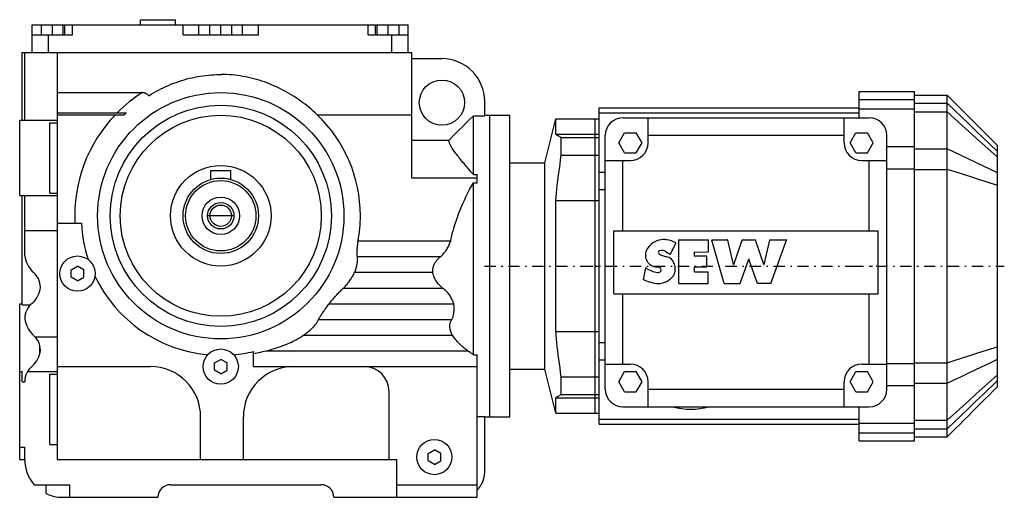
# Model space of a CAD drawing. Header units: millimetres. Extents: x -80 to 312, y -112 to 78.
import ezdxf

# ---------------------------------------------------------------- set-up
doc = ezdxf.new("R2010")
doc.units = ezdxf.units.MM
doc.header["$LTSCALE"] = 11.2
doc.linetypes.add('CENTER', pattern=[0.85, 0.4, -0.2, 0.05, -0.2])

msp = doc.modelspace()

# ---------------------------------------------------------------- linework, layer by layer
for p, q in [((-75, 76), (-71.349991, 76)), ((-75, 65), (-75, 76)), ((-71.349998, 76), (-67, 76)), ((-71.349998, 72), (-71.349998, 76)), ((-67, 76), (-62.650002, 76)), ((-67, 72), (-67, 76)), ((-62.650002, 72), (-62.650002, 76)), ((-62.64999, 76), (-62, 76)), ((-62, 76), (-59.000004, 76)), ((-62, 72), (-62, 76)), ((-59, 76), (58.599998, 76)), ((-59, 72), (-59, 76)), ((-32, 78), (-18, 78)), ((-32, 76.000015), (-32, 78)), ((-18, 76.000015), (-18, 78)), ((-15.011107, 72), (-15.011107, 76)), ((-8.660254, 72), (-8.660254, 76)), ((-4.35, 72), (-4.35, 76)), ((0, 72), (0, 76)), ((4.35, 72), (4.35, 76)), ((8.660254, 72), (8.660254, 76)), ((15.011107, 72), (15.011107, 76)), ((58.599998, 72), (58.599998, 76)), ((58.600006, 76), (61.599998, 76)), ((61.599998, 76), (62.250008, 76)), ((61.599998, 72), (61.599998, 76)), ((62.25, 76), (66.599998, 76)), ((62.25, 72), (62.25, 76)), ((66.599998, 76), (70.949997, 76)), ((66.599998, 72), (66.599998, 76)), ((70.949997, 72), (70.949997, 76)), ((70.950012, 76), (74.599998, 76)), ((74.599998, 65), (74.599998, 76)), ((-75, 72), (-68.5, 72)), ((-68.5, 72), (-59, 72)), ((-68.5, 65), (-68.5, 72)), ((-15.011107, 72), (15.011107, 72)), ((58.599998, 72), (68.099998, 72)), ((68.099998, 72), (74.599998, 72)), ((68.099998, 65), (68.099998, 72)), ((-79, 65), (76, 65)), ((-79, 38), (-79, 65)), ((-78, 38), (-78, 65)), ((-65, -97), (-65, 65)), ((76, 15.095677), (76, 65)), ((76, 62.5), (88, 62.5)), ((-12.450448, 54.685089), (-11.378608, 54.938076)), ((-11.378608, 54.938076), (-10.304742, 55.168015)), ((-10.304742, 55.168015), (-9.229821, 55.374786)), ((-9.229821, 55.374786), (-8.154806, 55.5583)), ((-8.154806, 55.5583), (-7.080666, 55.718616)), ((-7.080666, 55.718616), (-6.008423, 55.855869)), ((-6.008423, 55.855869), (-4.939101, 55.970192)), ((-4.939101, 55.970192), (-3.873722, 56.061729)), ((-3.873722, 56.061729), (-2.813324, 56.130756)), ((-2.813324, 56.130756), (-1.758956, 56.177673)), ((-1.758956, 56.177673), (-0.711667, 56.202873)), ((-0.711667, 56.202873), (0.328376, 56.206764)), ((1.372796, 56.189445), (0.328376, 56.206764)), ((2.424682, 56.150566), (1.372796, 56.189445)), ((3.482983, 56.089722), (2.424682, 56.150566)), ((4.546651, 56.006508), (3.482983, 56.089722)), ((5.614642, 55.900585), (4.546651, 56.006508)), ((6.68593, 55.771782), (5.614642, 55.900585)), ((7.75949, 55.619968), (6.68593, 55.771782)), ((8.834302, 55.445004), (7.75949, 55.619968)), ((9.909367, 55.24678), (8.834302, 55.445004)), ((10.983734, 55.025352), (9.909367, 55.24678)), ((12.056432, 54.78083), (10.983734, 55.025352)), ((-23.85034, 50.45797), (-22.858387, 50.944008)), ((-22.858387, 50.944008), (-21.855219, 51.411301)), ((-21.855219, 51.411301), (-20.841591, 51.859196)), ((-20.841591, 51.859196), (-19.818314, 52.287144)), ((-19.818314, 52.287144), (-18.786196, 52.694607)), ((-18.786196, 52.694607), (-17.746044, 53.081047)), ((-17.746044, 53.081047), (-16.698456, 53.44606)), ((-16.698456, 53.44606), (-15.644201, 53.789318)), ((-15.644201, 53.789318), (-14.584179, 54.11047)), ((-14.584179, 54.11047), (-13.519291, 54.409164)), ((-13.519291, 54.409164), (-12.450448, 54.685089)), ((13.126491, 54.513332), (12.056432, 54.78083)), ((14.192941, 54.222984), (13.126491, 54.513332)), ((15.254858, 53.910053), (14.192941, 54.222984)), ((16.31134, 53.574886), (15.254858, 53.910053)), ((17.361486, 53.217838), (16.31134, 53.574886)), ((18.404432, 52.839245), (17.361486, 53.217838)), ((19.439598, 52.439457), (18.404432, 52.839245)), ((20.466223, 52.018978), (19.439598, 52.439457)), ((21.483494, 51.578358), (20.466223, 52.018978)), ((22.490602, 51.118134), (21.483494, 51.578358)), ((23.486765, 50.638908), (22.490602, 51.118134)), ((-65, 49), (-31.5, 49)), ((-31.335995, 48.996605), (-31.5, 49)), ((-31.17021, 48.986313), (-31.335995, 48.996605)), ((-31.003248, 48.968975), (-31.17021, 48.986313)), ((-30.835716, 48.944439), (-31.003248, 48.968975)), ((-30.668219, 48.912556), (-30.835716, 48.944439)), ((-30.501339, 48.87328), (-30.668219, 48.912556)), ((-30.335632, 48.82671), (-30.501339, 48.87328)), ((-30.17165, 48.772949), (-30.335632, 48.82671)), ((-30.009951, 48.712105), (-30.17165, 48.772949)), ((-29.851046, 48.644283), (-30.009951, 48.712105)), ((-29.695353, 48.569702), (-29.851046, 48.644283)), ((-29.543327, 48.488689), (-29.695353, 48.569702)), ((-29.395433, 48.401558), (-29.543327, 48.488689)), ((-29.252132, 48.30864), (-29.395433, 48.401558)), ((-29.113853, 48.210297), (-29.252132, 48.30864)), ((-28.98093, 48.107044), (-29.113853, 48.210297)), ((-28.853676, 47.99942), (-28.98093, 48.107044)), ((-28.732407, 47.887966), (-28.853676, 47.99942)), ((-28.617022, 47.772789), (-28.732407, 47.887966)), ((-28.616995, 47.772762), (-27.691671, 48.341171)), ((-27.691671, 48.341171), (-26.751707, 48.894756)), ((-26.751707, 48.894756), (-25.797716, 49.432606)), ((-25.797716, 49.432606), (-24.830357, 49.953922)), ((-24.830357, 49.953922), (-23.85034, 50.45797)), ((24.471256, 50.141399), (23.486765, 50.638908)), ((25.443357, 49.62635), (24.471256, 50.141399)), ((26.402348, 49.094498), (25.443357, 49.62635)), ((27.347544, 48.5466), (26.402348, 49.094498)), ((28.278324, 47.983536), (27.347544, 48.5466)), ((29.194073, 47.406231), (28.278324, 47.983536)), ((30.094168, 46.815598), (29.194073, 47.406231)), ((254, 49.5), (276, 49.5)), ((254, 38.999996), (254, 49.5)), ((276, -89.5), (276, 49.5)), ((276, 48), (289, 48)), ((290.668427, 46.331562), (289, 48)), ((289, 47.991104), (289, 48)), ((289, 47.96442), (289, 47.991104)), ((289, 47.919956), (289, 47.96442)), ((289, 47.857719), (289, 47.919956)), ((289, 47.777725), (289, 47.857719)), ((289, 47.679993), (289, 47.777725)), ((289, 47.564541), (289, 47.679993)), ((289, 47.4314), (289, 47.564541)), ((289, 47.280598), (289, 47.4314)), ((289, 47.112171), (289, 47.280598)), ((289, 46.926155), (289, 47.112171)), ((30.978001, 46.21257), (30.094168, 46.815598)), ((31.845028, 45.598194), (30.978001, 46.21257)), ((32.69474, 44.973549), (31.845028, 45.598194)), ((33.526623, 44.339725), (32.69474, 44.973549)), ((34.342663, 43.695816), (33.526623, 44.339725)), ((35.153419, 43.033638), (34.342663, 43.695816)), ((105, 39.791306), (105, 45.5)), ((254, 46.290276), (276, 46.290276)), ((276, 44.810764), (289, 44.810764)), ((288.99942, 44.708916), (288.999512, 44.769131)), ((288.999481, 44.628208), (288.99942, 44.708916)), ((288.999573, 44.524891), (288.999481, 44.628208)), ((288.999512, 44.769131), (288.999878, 44.810982)), ((288.999512, 44.252495), (288.999542, 44.397278)), ((288.999603, 44.093834), (288.999512, 44.252495)), ((288.999542, 44.397278), (288.999573, 44.524891)), ((288.999786, 43.921448), (288.999603, 44.093834)), ((288.999634, 42.858547), (288.999786, 43.097359)), ((288.999939, 43.735447), (288.999786, 43.921448)), ((288.999786, 43.097359), (288.999939, 43.323208)), ((289, 43.535957), (288.999939, 43.735447)), ((288.999939, 43.323208), (289, 43.535957)), ((289, 46.722595), (289, 46.926155)), ((289, 46.501534), (289, 46.722595)), ((289, 46.263027), (289, 46.501534)), ((289, 46.007122), (289, 46.263027)), ((289, 45.733879), (289, 46.007122)), ((289, 45.443363), (289, 45.733879)), ((289, 45.135632), (289, 45.443363)), ((289, 44.810764), (289, 45.135632)), ((297.571442, 36.566971), (289, 44.810764)), ((292.336548, 44.663448), (290.668427, 46.331562)), ((294.004333, 42.995655), (292.336548, 44.663448)), ((-65, 41.010349), (-37.471542, 41.010349)), ((-65, 40.200001), (-38.339603, 40.200001)), ((-38.339584, 40.199978), (-38.216164, 40.317036)), ((-38.216164, 40.317036), (-38.092545, 40.433666)), ((-38.092545, 40.433666), (-37.968727, 40.54987)), ((-37.968727, 40.54987), (-37.844715, 40.665642)), ((-37.844715, 40.665642), (-37.720512, 40.780979)), ((-37.720512, 40.780979), (-37.596119, 40.895885)), ((-37.596119, 40.895885), (-37.471542, 41.010349)), ((35.95937, 42.352547), (35.153419, 43.033638)), ((36.759632, 41.652954), (35.95937, 42.352547)), ((37.553322, 40.935276), (36.759632, 41.652954)), ((38.339584, 40.199978), (37.553322, 40.935276)), ((38.339603, 40.200001), (76, 40.200001)), ((99.012833, 38.298813), (100.5, 39.791306)), ((100.5, 39.791306), (105, 39.791306)), ((100.5, 16.370625), (100.5, 39.791306)), ((105, 40), (115, 40)), ((107, -80), (107, 40)), ((115, -80), (115, 40)), ((150.5, 42.900002), (254, 42.900002)), ((150.5, -82.900002), (150.5, 42.900002)), ((150.5, 40.94598), (254, 40.94598)), ((254, 42.482571), (276, 42.482571)), ((276, 41.288635), (289, 41.288635)), ((288.999359, 41.516697), (288.999725, 41.780434)), ((288.999756, 41.288651), (288.999359, 41.516697)), ((288.999512, 42.606911), (288.999634, 42.858547)), ((288.999542, 42.342632), (288.999512, 42.606911)), ((288.999664, 42.06599), (288.999542, 42.342632)), ((288.999725, 41.780434), (288.999664, 42.06599)), ((297.571442, 33.571587), (289, 41.288635)), ((289, 40.620892), (289, 41.288635)), ((289, 39.940346), (289, 40.620892)), ((289, 39.247173), (289, 39.940346)), ((289, 38.541553), (289, 39.247173)), ((295.671814, 41.328186), (294.004333, 42.995655)), ((297.338959, 39.661037), (295.671814, 41.328186)), ((299.005798, 37.994209), (297.338959, 39.661037)), ((-80, 38), (-65, 38)), ((-80, 8), (-80, 38)), ((-68, 37), (-65, 37)), ((-68, 9), (-68, 37)), ((94.775192, 34.044392), (96.15184, 35.426773)), ((96.15184, 35.426773), (97.563927, 36.844456)), ((97.563927, 36.844456), (99.012833, 38.298813)), ((128.892807, 21), (133.256042, 38.5)), ((133.256042, 38.5), (150.5, 38.5)), ((133.256042, 32.395981), (133.256042, 38.5)), ((149, -78.5), (149, 38.5)), ((160, 39), (258, 39)), ((170, 29), (170, 39)), ((248, 29), (248, 39)), ((289, 37.823689), (289, 38.541553)), ((289, 37.093769), (289, 37.823689)), ((289, 36.352009), (289, 37.093769)), ((289, 35.598621), (289, 36.352009)), ((289, 34.833824), (289, 35.598621)), ((300.428558, 33.819042), (297.571442, 36.566971)), ((300.672302, 36.327705), (299.005798, 37.994209)), ((302.33847, 34.661522), (300.672302, 36.327705)), ((90.845123, 30.096222), (92.123047, 31.380335)), ((92.123047, 31.380335), (93.432671, 32.695995)), ((93.432671, 32.695995), (94.775192, 34.044392)), ((133.402267, 32.291626), (133.256042, 32.395981)), ((133.256042, 32.395981), (150.5, 32.395981)), ((133.558884, 32.185623), (133.402267, 32.291626)), ((133.726242, 32.077847), (133.558884, 32.185623)), ((133.904663, 31.968166), (133.726242, 32.077847)), ((134.094543, 31.856436), (133.904663, 31.968166)), ((134.29628, 31.74251), (134.094543, 31.856436)), ((134.510345, 31.626232), (134.29628, 31.74251)), ((134.737198, 31.507435), (134.510345, 31.626232)), ((134.977386, 31.385944), (134.737198, 31.507435)), ((135.231445, 31.26157), (134.977386, 31.385944)), ((153, -69), (153, 32)), ((158.381195, 29), (160.690598, 33)), ((160.690598, 33), (165.309402, 33)), ((167.618805, 29), (165.309402, 33)), ((170, 32), (248, 32)), ((250.381195, 29), (252.690598, 33)), ((252.690598, 33), (257.309387, 33)), ((259.618805, 29), (257.309387, 33)), ((265, -69), (265, 32)), ((289, 34.057854), (289, 34.833824)), ((289, 33.270943), (289, 34.057854)), ((289, 32.473335), (289, 33.270943)), ((289, 31.665283), (289, 32.473335)), ((289, 30.847036), (289, 31.665283)), ((300.428558, 30.999237), (297.571442, 33.571587)), ((309, 25.575251), (300.428558, 33.819042)), ((304.004333, 32.995659), (302.33847, 34.661522)), ((305.669891, 31.330118), (304.004333, 32.995659)), ((76, 30.096222), (90.845123, 30.096222)), ((90.823029, 29.759499), (90.824806, 29.933908)), ((90.839821, 29.57091), (90.823029, 29.759499)), ((90.824806, 29.933908), (90.845184, 30.096189)), ((90.875465, 29.367508), (90.839821, 29.57091)), ((90.930267, 29.149181), (90.875465, 29.367508)), ((91.004555, 28.915817), (90.930267, 29.149181)), ((91.098572, 28.667324), (91.004555, 28.915817)), ((91.212364, 28.403719), (91.098572, 28.667324)), ((91.345917, 28.125048), (91.212364, 28.403719)), ((91.499207, 27.831356), (91.345917, 28.125048)), ((91.672203, 27.52269), (91.499207, 27.831356)), ((91.864731, 27.199165), (91.672203, 27.52269)), ((135.5, 31.134115), (135.231445, 31.26157)), ((135.5, 31.134115), (150.5, 31.134115)), ((135.5, 24.063047), (135.5, 31.134115)), ((160.690598, 25), (158.381195, 29)), ((165.309402, 25), (167.618805, 29)), ((252.690598, 25), (250.381195, 29)), ((257.309387, 25), (259.618805, 29)), ((265.000031, 27.520294), (276, 27.520294)), ((289, 30.01886), (289, 30.847036)), ((289, 29.181019), (289, 30.01886)), ((289, 28.333788), (289, 29.181019)), ((289, 27.477442), (289, 28.333788)), ((289, 26.612263), (289, 27.477442)), ((309, 23.282188), (300.428558, 30.999237)), ((307.335114, 29.664898), (305.669891, 31.330118)), ((309, 28), (307.335114, 29.664898)), ((309, 25.575251), (309, 28)), ((92.076462, 26.860971), (91.864731, 27.199165)), ((92.307083, 26.508303), (92.076462, 26.860971)), ((92.556274, 26.141348), (92.307083, 26.508303)), ((92.823631, 25.760336), (92.556274, 26.141348)), ((93.108635, 25.365582), (92.823631, 25.760336)), ((93.410698, 24.957413), (93.108635, 25.365582)), ((93.729271, 24.536161), (93.410698, 24.957413)), ((94.063797, 24.102139), (93.729271, 24.536161)), ((94.413651, 23.655664), (94.063797, 24.102139)), ((94.778145, 23.197168), (94.413651, 23.655664)), ((135.231445, 22.240366), (135.5, 24.063047)), ((135.5, 24.063047), (150.5, 24.063047)), ((160.690598, 25), (165.309402, 25)), ((252.690598, 25), (257.309387, 25)), ((276, 26.612263), (289, 26.612263)), ((288.99942, 26.153423), (288.999512, 26.415339)), ((288.999481, 25.831085), (288.99942, 26.153423)), ((288.999573, 25.452759), (288.999481, 25.831085)), ((288.999512, 26.415339), (288.999878, 26.612396)), ((288.999512, 24.578257), (288.999542, 25.024553)), ((288.999603, 24.124769), (288.999512, 24.578257)), ((288.999542, 25.024553), (288.999573, 25.452759)), ((288.999786, 23.664526), (288.999603, 24.124769)), ((288.999939, 23.197824), (288.999786, 23.664526)), ((297.571442, 22.531202), (289, 26.612263)), ((309, 25.524323), (309, 25.575134)), ((309, 25.442621), (309, 25.524323)), ((309, 25.320776), (309, 25.442621)), ((309, 25.149534), (309, 25.320776)), ((309, 24.919645), (309, 25.149534)), ((309, 24.628733), (309, 24.919645)), ((309, 24.318619), (309, 24.628733)), ((309, 24.011995), (309, 24.318619)), ((309, 23.725765), (309, 24.011995)), ((309, 23.476833), (309, 23.725765)), ((95.156555, 22.727081), (94.778145, 23.197168)), ((95.54818, 22.245832), (95.156555, 22.727081)), ((95.952271, 21.753889), (95.54818, 22.245832)), ((96.368027, 21.251785), (95.952271, 21.753889)), ((96.794647, 20.740065), (96.368027, 21.251785)), ((97.231331, 20.219267), (96.794647, 20.740065)), ((97.677269, 19.689941), (97.231331, 20.219267)), ((98.131615, 19.152704), (97.677269, 19.689941)), ((115, 21), (128.892807, 21)), ((128.892807, -61), (128.892807, 21)), ((134.737198, 18.724327), (134.977386, 20.46174)), ((134.977386, 20.46174), (135.231445, 22.240366)), ((153, 22), (163, 22)), ((160, -6), (160, 22)), ((255, 22), (258, 22)), ((258, 22), (265, 22)), ((258, -6), (258, 22)), ((288.999512, 20.780624), (288.999634, 21.274036)), ((288.999542, 20.282894), (288.999512, 20.780624)), ((288.999664, 19.781378), (288.999542, 20.282894)), ((288.999634, 21.274036), (288.999786, 21.762754)), ((288.999725, 19.282139), (288.999664, 19.781378)), ((288.999786, 21.762754), (288.999939, 22.24649)), ((289, 22.724964), (288.999939, 23.197824)), ((288.999939, 22.24649), (289, 22.724964)), ((300.428558, 21.170847), (297.571442, 22.531202)), ((309, 17.089787), (300.428558, 21.170847)), ((309, 23.282099), (309, 23.476833)), ((309, 17.089787), (309, 23.282188)), ((-4, 18), (4, 18)), ((-4, 14.456832), (-4, 18)), ((4, 14.456832), (4, 18)), ((98.593536, 18.608196), (98.131615, 19.152704)), ((99.062187, 18.057064), (98.593536, 18.608196)), ((99.536713, 17.499956), (99.062187, 18.057064)), ((100.016273, 16.937555), (99.536713, 17.499956)), ((100.5, 16.370604), (100.016273, 16.937555)), ((100.5, 16.370625), (102, 16.370625)), ((102, 13.166248), (102, 16.370625)), ((134.29628, 15.362596), (134.510345, 17.025452)), ((134.510345, 17.025452), (134.737198, 18.724327)), ((150.5, 17.330259), (153.000031, 17.330259)), ((265.000031, 18.707466), (276, 18.707466)), ((276, 18.460396), (289, 18.460396)), ((288.999359, 18.835884), (288.999725, 19.282139)), ((288.999756, 18.4604), (288.999359, 18.835884)), ((291.857147, 17.549719), (289, 18.460396)), ((289, 16.290174), (289, 18.460396)), ((289, 14.115132), (289, 16.290174)), ((294.714294, 16.63904), (291.857147, 17.549719)), ((297.571442, 15.728361), (294.714294, 16.63904)), ((300.428558, 14.817682), (297.571442, 15.728361)), ((309, 16.854759), (309, 17.08971)), ((309, 16.532303), (309, 16.854759)), ((309, 16.124695), (309, 16.532303)), ((309, 15.634293), (309, 16.124695)), ((76, 15.095677), (102, 15.095677)), ((99.019897, 10.406887), (99.741379, 11.77328)), ((99.741379, 11.77328), (100.5, 13.166248)), ((100.5, 13.166248), (102, 13.166248)), ((100.5, -55.360378), (100.5, 13.166248)), ((133.726242, 10.567057), (133.904663, 12.135581)), ((133.904663, 12.135581), (134.094543, 13.733386)), ((134.094543, 13.733386), (134.29628, 15.362596)), ((289, 11.935552), (289, 14.115132)), ((289, 9.751717), (289, 11.935552)), ((309, 12.085647), (300.428558, 14.817682)), ((309, 15.06345), (309, 15.634293)), ((309, 14.428593), (309, 15.06345)), ((309, 13.820989), (309, 14.428593)), ((309, 13.26855), (309, 13.820989)), ((309, 12.785617), (309, 13.26855)), ((309, 12.386529), (309, 12.785617)), ((309, 12.085629), (309, 12.386529)), ((309, -52.085648), (309, 12.085647)), ((-80, 8), (-65, 8)), ((-79, -35.405884), (-79, 8)), ((-78, -5.856407), (-78, 8)), ((-68, 9), (-65, 9)), ((97.683388, 7.747795), (98.334297, 9.065543)), ((98.334297, 9.065543), (99.019897, 10.406887)), ((133.402267, 7.509893), (133.558884, 9.0258)), ((133.558884, 9.0258), (133.726242, 10.567057)), ((150.5, 10.399064), (153.000031, 10.399064)), ((289, 7.563911), (289, 9.751717)), ((95.405899, 2.686071), (95.928261, 3.922631)), ((95.928261, 3.922631), (96.481361, 5.177627)), ((96.481361, 5.177627), (97.066086, 6.452262)), ((97.066086, 6.452262), (97.683388, 7.747795)), ((133.256042, 6.017514), (133.402267, 7.509893)), ((133.256042, 6.017514), (150.5, 6.017514)), ((133.256042, -46.017513), (133.256042, 6.017514)), ((289, 5.372423), (289, 7.563911)), ((289, 3.17754), (289, 5.372423)), ((5, 0), (-5, 0)), ((94.015259, -0.924288), (94.450134, 0.263697)), ((94.450134, 0.263697), (94.913445, 1.466795)), ((94.913445, 1.466795), (95.405899, 2.686071)), ((289, 0.979553), (289, 3.17754)), ((289, -1.221247), (289, 0.979553)), ((-65, -3), (-55.470398, -3)), ((92.874825, -4.407614), (93.228188, -3.258972)), ((93.228188, -3.258972), (93.608147, -2.098181)), ((93.608147, -2.098181), (94.015259, -0.924288)), ((289, -3.424567), (289, -1.221247)), ((289, -5.630114), (289, -3.424567)), ((-78, -5.856407), (-65, -5.856407)), ((-78, -16), (-78, -5.856407)), ((91.717552, -8.898765), (91.969315, -7.789747)), ((91.969315, -7.789747), (92.245842, -6.672118)), ((92.245842, -6.672118), (92.547539, -5.54503)), ((92.547539, -5.54503), (92.874825, -4.407614)), ((156.394455, -6), (261.60556, -6)), ((156.394455, -31), (156.394455, -6)), ((261.60556, -31), (261.60556, -6)), ((289, -7.837592), (289, -5.630114)), ((54.434082, -11.836044), (54.470718, -11.472394)), ((54.470718, -11.472394), (54.510223, -11.106099)), ((54.510223, -11.106099), (54.552406, -10.738023)), ((54.552406, -10.738023), (54.597061, -10.369032)), ((54.597061, -10.369032), (54.643986, -9.999995)), ((54.643986, -10), (91.490196, -10)), ((90.685432, -11.954039), (90.86515, -11.57605)), ((90.86515, -11.57605), (91.03598, -11.190998)), ((91.03598, -11.190998), (91.197403, -10.799561)), ((91.197403, -10.799561), (91.348885, -10.402386)), ((91.348885, -10.402386), (91.49012, -9.999958)), ((91.490196, -10), (91.717552, -8.898765)), ((178.941376, -15.288481), (181.035507, -10.838647)), ((182.299667, -26.949856), (182.299667, -9.661572)), ((182.349655, -9.611572), (194.067932, -9.611572)), ((194.059677, -14.232626), (194.117935, -9.662209)), ((200.33812, -26.930521), (195.380997, -9.675378)), ((195.429062, -9.611572), (201.668106, -9.611572)), ((204.031494, -19.335415), (201.716736, -9.649949)), ((204.12738, -19.340137), (207.480972, -9.645226)), ((207.528214, -9.611572), (212.682205, -9.611572)), ((216.083038, -19.340137), (212.729462, -9.645226)), ((216.178925, -19.335415), (218.493683, -9.649949)), ((218.542313, -9.611572), (224.985535, -9.611572)), ((218.868958, -26.96657), (225.032623, -9.678363)), ((289, -10.046705), (289, -7.837592)), ((289, -12.257158), (289, -10.046705)), ((54.26236, -14.863232), (54.265678, -14.557271)), ((54.263237, -15.15952), (54.26236, -14.863232)), ((54.268341, -15.445595), (54.263237, -15.15952)), ((54.265678, -14.557271), (54.273182, -14.242179)), ((54.277691, -15.720914), (54.268341, -15.445595)), ((54.273182, -14.242179), (54.284828, -13.918505)), ((54.284828, -13.918505), (54.300507, -13.586908)), ((54.300507, -13.586908), (54.320065, -13.248134)), ((54.320065, -13.248134), (54.343353, -12.902925)), ((54.343353, -12.902925), (54.37022, -12.552028)), ((54.37022, -12.552028), (54.40052, -12.196184)), ((54.40052, -12.196184), (54.434082, -11.836044)), ((88.037193, -15.747813), (88.285156, -15.485023)), ((88.285156, -15.485023), (88.52729, -15.214687)), ((88.52729, -15.214687), (88.763435, -14.936929)), ((88.763435, -14.936929), (88.995918, -14.648666)), ((88.995918, -14.648666), (89.225395, -14.348619)), ((89.225395, -14.348619), (89.451103, -14.0372)), ((89.451103, -14.0372), (89.67231, -13.714826)), ((89.67231, -13.714826), (89.888268, -13.381907)), ((89.888268, -13.381907), (90.098213, -13.03886)), ((90.098213, -13.03886), (90.301437, -12.686121)), ((90.301437, -12.686121), (90.497353, -12.324288)), ((90.497353, -12.324288), (90.685432, -11.954039)), ((188.520142, -16.01675), (188.520142, -14.49791)), ((188.568619, -14.447933), (194.011215, -14.281965)), ((289, -14.468654), (289, -12.257158)), ((289, -16.680895), (289, -14.468654)), ((54.116859, -19.920115), (54.19556, -19.559402)), ((54.19556, -19.559402), (54.262592, -19.205341)), ((54.262592, -19.205341), (54.317726, -18.859543)), ((54.291466, -15.988125), (54.277691, -15.720914)), ((54.309959, -16.249882), (54.291466, -15.988125)), ((54.353428, -16.491814), (54.30986, -16.250082)), ((54.309902, -16.25), (87.524757, -16.25)), ((54.317726, -18.859543), (54.361015, -18.52347)), ((54.386597, -16.74777), (54.353428, -16.491814)), ((54.361015, -18.52347), (54.392731, -18.198452)), ((54.409187, -17.016573), (54.386597, -16.74777)), ((54.392731, -18.198452), (54.413136, -17.885807)), ((54.421169, -17.29665), (54.409187, -17.016573)), ((54.413136, -17.885807), (54.422512, -17.58643)), ((54.422512, -17.58643), (54.421169, -17.29665)), ((84.782509, -19.668287), (84.919693, -19.346241)), ((84.919693, -19.346241), (85.071053, -19.034859)), ((85.071053, -19.034859), (85.234917, -18.73517)), ((85.234917, -18.73517), (85.40963, -18.448225)), ((85.40963, -18.448225), (85.593414, -18.174953)), ((85.593414, -18.174953), (85.784271, -17.915976)), ((85.784271, -17.915976), (85.980148, -17.67186)), ((85.980148, -17.67186), (86.17952, -17.442575)), ((86.17952, -17.442575), (86.386024, -17.222675)), ((86.386024, -17.222675), (86.600342, -17.01091)), ((86.600342, -17.01091), (86.82193, -16.807522)), ((86.82193, -16.807522), (87.050224, -16.612753)), ((87.050224, -16.612753), (87.284691, -16.426842)), ((87.284691, -16.426842), (87.524765, -16.250017)), ((87.524704, -16.249872), (87.78363, -16.002836)), ((87.78363, -16.002836), (88.037193, -15.747813)), ((193.322128, -16.06801), (188.570129, -16.06675)), ((193.372116, -20.32008), (193.372116, -16.11801)), ((206.695587, -26.93306), (210.057953, -17.212753)), ((213.514908, -26.933283), (210.152466, -17.212753)), ((289, -18.893581), (289, -16.680895)), ((289, -21.106419), (289, -18.893581)), ((-59.5, -21.556623), (-57, -20.113249)), ((-59.5, -24.443377), (-59.5, -21.556623)), ((-54.5, -21.556623), (-57, -20.113249)), ((-54.5, -24.443377), (-54.5, -21.556623)), ((52.69524, -23.618881), (52.893997, -23.24828)), ((52.893997, -23.24828), (53.085499, -22.875109)), ((53.085499, -22.875109), (53.269394, -22.5)), ((53.269356, -22.499983), (53.418148, -22.136482)), ((53.269394, -22.5), (84.321373, -22.5)), ((53.418148, -22.136482), (53.558903, -21.768599)), ((53.558903, -21.768599), (53.690853, -21.397959)), ((53.690853, -21.397959), (53.813271, -21.026215)), ((53.813271, -21.026215), (53.925442, -20.655012)), ((53.925442, -20.655012), (54.026737, -20.285856)), ((54.026737, -20.285856), (54.116859, -19.920115)), ((84.311089, -22.039644), (84.318024, -21.809767)), ((84.312241, -22.269192), (84.311089, -22.039644)), ((84.321472, -22.499994), (84.312241, -22.269192)), ((84.318024, -21.809767), (84.333031, -21.579494)), ((84.441696, -23.022625), (84.321373, -22.5)), ((84.333031, -21.579494), (84.35611, -21.349356)), ((84.35611, -21.349356), (84.387238, -21.119879)), ((84.387238, -21.119879), (84.426414, -20.891594)), ((84.426414, -20.891594), (84.473602, -20.665024)), ((84.591492, -23.537331), (84.441696, -23.022625)), ((84.473602, -20.665024), (84.52861, -20.440626)), ((84.52861, -20.440626), (84.591133, -20.218828)), ((84.591133, -20.218828), (84.660797, -20)), ((84.660797, -20), (84.782509, -19.668287)), ((149, -20), (150.5, -20)), ((168.248657, -25.327562), (169.132126, -20.740721)), ((188.520142, -22.24778), (188.520142, -20.421339)), ((188.570129, -20.37134), (193.322128, -20.370079)), ((188.570145, -22.297779), (193.90625, -22.297779)), ((193.89801, -26.917494), (193.956253, -22.348417)), ((289, -23.319105), (289, -21.106419)), ((289, -25.531345), (289, -23.319105)), ((-57, -25.886751), (-59.5, -24.443377)), ((-57, -25.886751), (-54.5, -24.443377)), ((49.884754, -27.655458), (50.139126, -27.358789)), ((50.139126, -27.358789), (50.391441, -27.053558)), ((50.391441, -27.053558), (50.641171, -26.740093)), ((50.641171, -26.740093), (50.887833, -26.418697)), ((50.887833, -26.418697), (51.130974, -26.089815)), ((51.130974, -26.089815), (51.370117, -25.753922)), ((51.370117, -25.753922), (51.604794, -25.411497)), ((51.604794, -25.411497), (51.83453, -25.063021)), ((51.83453, -25.063021), (52.058857, -24.708975)), ((52.058857, -24.708975), (52.277325, -24.349859)), ((52.277325, -24.349859), (52.489567, -23.986284)), ((52.489567, -23.986284), (52.69524, -23.618881)), ((84.768784, -24.041334), (84.591492, -23.537331)), ((84.971573, -24.531979), (84.768784, -24.041334)), ((85.197395, -25.007444), (84.971573, -24.531979)), ((85.44326, -25.465853), (85.197395, -25.007444)), ((85.706154, -25.905279), (85.44326, -25.465853)), ((85.982849, -26.324045), (85.706154, -25.905279)), ((86.26976, -26.720898), (85.982849, -26.324045)), ((86.563255, -27.094631), (86.26976, -26.720898)), ((86.863869, -27.448874), (86.563255, -27.094631)), ((182.349808, -26.999857), (193.84816, -26.966856)), ((200.386185, -26.966715), (206.648331, -26.966715)), ((218.821548, -26.999779), (213.561859, -26.966936)), ((289, -27.742842), (289, -25.531345)), ((46.190552, -31.424818), (46.500809, -31.08547)), ((46.500809, -31.08547), (46.809742, -30.753378)), ((46.809742, -30.753378), (47.116325, -30.43012)), ((47.116325, -30.43012), (47.419701, -30.117081)), ((47.419701, -30.117081), (47.718983, -29.815561)), ((47.718983, -29.815561), (48.013279, -29.526882)), ((48.013279, -29.526882), (48.301682, -29.252361)), ((48.301682, -29.252361), (48.583374, -28.993145)), ((48.583374, -28.993145), (48.857582, -28.750097)), ((48.857605, -28.749989), (49.114758, -28.490831)), ((48.857605, -28.75), (88.184677, -28.75)), ((49.114758, -28.490831), (49.372028, -28.221809)), ((49.372028, -28.221809), (49.628876, -27.943241)), ((49.628876, -27.943241), (49.884754, -27.655458)), ((87.177193, -27.791876), (86.863869, -27.448874)), ((87.502411, -28.123377), (87.177193, -27.791876)), ((87.838562, -28.442905), (87.502411, -28.123377)), ((88.184677, -28.749998), (87.838562, -28.442905)), ((88.49398, -28.965471), (88.184654, -28.750055)), ((88.798203, -29.194225), (88.49398, -28.965471)), ((89.096581, -29.435968), (88.798203, -29.194225)), ((89.388359, -29.690348), (89.096581, -29.435968)), ((89.672836, -29.956921), (89.388359, -29.690348)), ((89.949379, -30.235079), (89.672836, -29.956921)), ((90.217354, -30.524197), (89.949379, -30.235079)), ((90.476135, -30.823643), (90.217354, -30.524197)), ((90.725395, -31.133198), (90.476135, -30.823643)), ((90.969185, -31.45871), (90.725395, -31.133198)), ((156.394455, -31), (261.60556, -31)), ((160, -59), (160, -31)), ((258, -59), (258, -31)), ((289, -29.953295), (289, -27.742842)), ((289, -32.162407), (289, -29.953295)), ((-80, -35), (-79, -35)), ((-80, -97), (-80, -35)), ((42.873287, -35.357513), (43.138885, -34.999973)), ((43.138905, -35), (43.447624, -34.621384)), ((43.138905, -35), (92.70153, -35)), ((43.447624, -34.621384), (43.754948, -34.248154)), ((43.754948, -34.248154), (44.059601, -33.881718)), ((44.059601, -33.881718), (44.360313, -33.523483)), ((44.360313, -33.523483), (44.657089, -33.17337)), ((44.657089, -33.17337), (44.957607, -32.822418)), ((44.957607, -32.822418), (45.262394, -32.470348)), ((45.262394, -32.470348), (45.570263, -32.1189)), ((45.570263, -32.1189), (45.88002, -31.769829)), ((45.88002, -31.769829), (46.190552, -31.424818)), ((91.207443, -31.801384), (90.969185, -31.45871)), ((91.438202, -32.160061), (91.207443, -31.801384)), ((91.659508, -32.533577), (91.438202, -32.160061)), ((91.869553, -32.920616), (91.659508, -32.533577)), ((92.066856, -33.319515), (91.869553, -32.920616)), ((92.249992, -33.728558), (92.066856, -33.319515)), ((92.417534, -34.146023), (92.249992, -33.728558)), ((92.568298, -34.570442), (92.417534, -34.146023)), ((92.701408, -35.000034), (92.568298, -34.570442)), ((92.75238, -35.371025), (92.701454, -34.999992)), ((289, -34.369888), (289, -32.162407)), ((289, -36.575432), (289, -34.369888)), ((-79, -35.405884), (-75.641029, -35.405884)), ((39.977123, -39.436996), (40.185787, -39.121983)), ((40.185787, -39.121983), (40.402302, -38.80101)), ((40.402302, -38.80101), (40.626083, -38.474483)), ((40.626083, -38.474483), (40.856556, -38.142818)), ((40.856556, -38.142818), (41.093136, -37.806427)), ((41.093136, -37.806427), (41.335243, -37.465721)), ((41.335243, -37.465721), (41.582321, -37.121166)), ((41.582321, -37.121166), (41.833828, -36.773239)), ((41.833828, -36.773239), (42.089218, -36.422428)), ((42.089218, -36.422428), (42.347954, -36.069218)), ((42.347954, -36.069218), (42.609482, -35.714088)), ((42.609482, -35.714088), (42.873287, -35.357513)), ((92.648827, -39.216492), (92.708405, -38.893307)), ((92.708405, -38.893307), (92.75808, -38.563328)), ((92.793358, -35.740223), (92.75238, -35.371025)), ((92.75808, -38.563328), (92.797806, -38.227108)), ((92.824341, -36.106976), (92.793358, -35.740223)), ((92.797806, -38.227108), (92.82753, -37.885197)), ((92.845261, -36.470669), (92.824341, -36.106976)), ((92.82753, -37.885197), (92.847183, -37.538143)), ((92.856071, -36.830688), (92.845261, -36.470669)), ((92.847183, -37.538143), (92.856712, -37.186501)), ((92.856712, -37.186501), (92.856071, -36.830688)), ((289, -38.778751), (289, -36.575432)), ((289, -40.979553), (289, -38.778751)), ((37.776756, -43.139729), (37.992901, -42.85014)), ((37.992901, -42.85014), (38.191956, -42.564301)), ((38.191956, -42.564301), (38.372398, -42.283821)), ((38.372398, -42.283821), (38.533085, -42.010376)), ((38.533085, -42.010376), (38.672859, -41.745758)), ((38.672859, -41.745758), (38.790554, -41.491745)), ((38.790554, -41.491745), (38.885201, -41.250061)), ((38.885288, -41.25), (91.966766, -41.25)), ((38.885296, -41.249996), (39.045364, -40.956291)), ((39.045364, -40.956291), (39.216343, -40.657352)), ((39.216343, -40.657352), (39.396435, -40.354839)), ((39.396435, -40.354839), (39.583866, -40.0504)), ((39.583866, -40.0504), (39.77689, -39.745632)), ((39.77689, -39.745632), (39.977123, -39.436996)), ((91.166206, -43.183178), (91.219879, -42.864685)), ((91.219879, -42.864685), (91.295532, -42.557945)), ((91.295532, -42.557945), (91.392471, -42.26466)), ((91.392471, -42.26466), (91.509438, -41.986137)), ((91.509438, -41.986137), (91.645142, -41.723671)), ((91.645142, -41.723671), (91.798225, -41.478188)), ((91.798225, -41.478188), (91.966827, -41.25008)), ((91.966743, -41.249966), (92.091057, -40.986679)), ((92.091057, -40.986679), (92.206795, -40.713707)), ((92.206795, -40.713707), (92.313736, -40.431412)), ((92.313736, -40.431412), (92.411644, -40.140175)), ((92.411644, -40.140175), (92.500275, -39.840359)), ((92.500275, -39.840359), (92.579414, -39.532337)), ((92.579414, -39.532337), (92.648827, -39.216492)), ((289, -43.17754), (289, -40.979553)), ((33.333176, -47.250481), (33.683983, -46.995548)), ((33.683983, -46.995548), (34.0303, -46.735825)), ((34.0303, -46.735825), (34.370899, -46.472107)), ((34.370899, -46.472107), (34.704552, -46.205238)), ((34.704552, -46.205238), (35.030029, -45.936066)), ((35.030029, -45.936066), (35.346153, -45.665474)), ((35.346153, -45.665474), (35.651894, -45.394478)), ((35.651894, -45.394478), (35.946243, -45.124119)), ((35.946243, -45.124119), (36.228638, -44.855)), ((36.228638, -44.855), (36.505768, -44.580452)), ((36.505768, -44.580452), (36.778385, -44.299137)), ((36.778385, -44.299137), (37.044094, -44.012711)), ((37.044094, -44.012711), (37.300499, -43.722836)), ((37.300499, -43.722836), (37.545349, -43.431236)), ((37.545349, -43.431236), (37.776756, -43.139729)), ((91.125053, -43.846958), (91.134583, -43.511311)), ((91.137642, -44.191936), (91.125053, -43.846958)), ((91.134583, -43.511311), (91.166206, -43.183178)), ((91.172318, -44.54715), (91.137642, -44.191936)), ((91.229034, -44.910469), (91.172318, -44.54715)), ((91.307701, -45.279751), (91.229034, -44.910469)), ((91.407486, -45.652805), (91.307701, -45.279751)), ((91.527122, -46.027386), (91.407486, -45.652805)), ((91.665321, -46.401272), (91.527122, -46.027386)), ((91.820671, -46.772591), (91.665321, -46.401272)), ((91.991264, -47.139496), (91.820671, -46.772591)), ((133.402267, -47.509895), (133.256042, -46.017513)), ((133.256042, -46.017513), (150.5, -46.017513)), ((289, -45.372421), (289, -43.17754)), ((289, -47.563911), (289, -45.372421)), ((-73.875313, -48.143593), (-65, -48.143593)), ((26.23811, -51.061085), (27.033167, -50.716072)), ((27.033167, -50.716072), (27.819025, -50.357674)), ((27.819025, -50.357674), (28.594637, -49.986073)), ((28.594637, -49.986073), (29.358984, -49.601524)), ((29.358984, -49.601524), (30.111126, -49.204453)), ((30.111126, -49.204453), (30.85014, -48.795319)), ((30.85014, -48.795319), (31.575096, -48.374573)), ((31.575096, -48.374573), (32.285065, -47.942665)), ((32.285065, -47.942665), (32.979214, -47.5)), ((32.979191, -47.499973), (33.333176, -47.250481)), ((32.979214, -47.5), (92.175064, -47.5)), ((92.175072, -47.499996), (91.991264, -47.139496)), ((92.436958, -47.890423), (92.175095, -47.499973)), ((92.704659, -48.269707), (92.436958, -47.890423)), ((92.982468, -48.644943), (92.704659, -48.269707)), ((93.269798, -49.015755), (92.982468, -48.644943)), ((93.565987, -49.381668), (93.269798, -49.015755)), ((93.870354, -49.742199), (93.565987, -49.381668)), ((94.182236, -50.09687), (93.870354, -49.742199)), ((94.500961, -50.445221), (94.182236, -50.09687)), ((94.825836, -50.786839), (94.500961, -50.445221)), ((95.156166, -51.12133), (94.825836, -50.786839)), ((133.558884, -49.025799), (133.402267, -47.509895)), ((133.726242, -50.567059), (133.558884, -49.025799)), ((133.904663, -52.135582), (133.726242, -50.567059)), ((150.5, -50.399063), (153.000031, -50.399063)), ((289, -49.751717), (289, -47.563911)), ((289, -51.935551), (289, -49.751717)), ((-72, -54.738869), (-72, -51.539452)), ((12.999958, -54.762718), (13.73755, -54.62883)), ((13, -60), (13, -54.008938)), ((13.73755, -54.62883), (14.469384, -54.490318)), ((14.469384, -54.490318), (15.194698, -54.347748)), ((15.194698, -54.347748), (15.912729, -54.201683)), ((15.912729, -54.201683), (16.622725, -54.052792)), ((16.622725, -54.052792), (17.323959, -53.901951)), ((17.323959, -53.901951), (18.015705, -53.749992)), ((18.015692, -53.749977), (18.843584, -53.54314)), ((18.015705, -53.75), (98.260956, -53.75)), ((18.843584, -53.54314), (19.673265, -53.322762)), ((19.673265, -53.322762), (20.503584, -53.088715)), ((20.503584, -53.088715), (21.333387, -52.840904)), ((21.333387, -52.840904), (22.161531, -52.579239)), ((22.161531, -52.579239), (22.986864, -52.303627)), ((22.986864, -52.303627), (23.808241, -52.013966)), ((23.808241, -52.013966), (24.624598, -51.710217)), ((24.624598, -51.710217), (25.434904, -51.392529)), ((25.434904, -51.392529), (26.23811, -51.061085)), ((95.491257, -51.448292), (95.156166, -51.12133)), ((95.830414, -51.767319), (95.491257, -51.448292)), ((96.172943, -52.078022), (95.830414, -51.767319)), ((96.518204, -52.380062), (96.172943, -52.078022)), ((96.865494, -52.673153), (96.518204, -52.380062)), ((97.214111, -52.956989), (96.865494, -52.673153)), ((97.56337, -53.23127), (97.214111, -52.956989)), ((97.912544, -53.495701), (97.56337, -53.23127)), ((98.260956, -53.749989), (97.912544, -53.495701)), ((98.570602, -53.940842), (98.260956, -53.750011)), ((98.887413, -54.1464), (98.570602, -53.940842)), ((99.209091, -54.365982), (98.887413, -54.1464)), ((99.533401, -54.598515), (99.209091, -54.365982)), ((99.858093, -54.842735), (99.533401, -54.598515)), ((100.181, -55.09729), (99.858093, -54.842735)), ((134.094543, -53.733387), (133.904663, -52.135582)), ((134.29628, -55.362595), (134.094543, -53.733387)), ((289, -54.115131), (289, -51.935551)), ((289, -56.290173), (289, -54.115131)), ((297.571442, -55.728359), (300.428558, -54.81768)), ((300.428558, -54.81768), (303.285706, -53.907005)), ((303.285706, -53.907005), (309, -52.085648)), ((309, -52.386528), (309, -52.085629)), ((309, -52.785618), (309, -52.386528)), ((309, -53.268551), (309, -52.785618)), ((309, -53.820988), (309, -53.268551)), ((309, -54.428593), (309, -53.820988)), ((309, -55.06345), (309, -54.428593)), ((-2.5, -58.556625), (0, -57.113247)), ((-2.5, -61.443375), (-2.5, -58.556625)), ((2.5, -58.556625), (0, -57.113247)), ((2.5, -61.443375), (2.5, -58.556625)), ((100.5, -55.360394), (100.181, -55.09729)), ((100.5, -55.360378), (102, -55.360378)), ((102, -60), (102, -55.360378)), ((134.510345, -57.025452), (134.29628, -55.362595)), ((134.737198, -58.724327), (134.510345, -57.025452)), ((134.977386, -60.461742), (134.737198, -58.724327)), ((150.5, -57.330261), (153.000031, -57.330261)), ((265.000031, -58.707466), (276, -58.707466)), ((276, -58.460396), (289, -58.460396)), ((288.99942, -59.020142), (288.999512, -58.702847)), ((288.999512, -58.702847), (288.999878, -58.460434)), ((289, -58.460396), (289, -56.290173)), ((289, -58.460396), (291.857147, -57.549717)), ((291.857147, -57.549717), (294.714294, -56.639038)), ((294.714294, -56.639038), (297.571442, -55.728359)), ((300.428558, -61.170849), (306.142853, -58.450138)), ((306.142853, -58.450138), (309, -57.089787)), ((309, -55.634293), (309, -55.06345)), ((309, -56.124695), (309, -55.634293)), ((309, -56.532303), (309, -56.124695)), ((309, -56.854759), (309, -56.532303)), ((309, -57.08971), (309, -56.854759)), ((309, -63.282188), (309, -57.089787)), ((-80, -62), (-79, -62)), ((-79, -66), (-79, -62)), ((-76.898323, -62), (-65, -62)), ((-65, -60), (-28, -60)), ((0, -62.886753), (-2.5, -61.443375)), ((0, -62.886753), (2.5, -61.443375)), ((13, -60), (102, -60)), ((102, -107), (102, -60)), ((115, -61), (128.892807, -61)), ((133.256042, -78.5), (128.892807, -61)), ((135.231445, -62.240364), (134.977386, -60.461742)), ((135.5, -64.063049), (135.231445, -62.240364)), ((153, -59), (160, -59)), ((158.381195, -66), (160.690598, -62)), ((160, -59), (163, -59)), ((160.690598, -62), (165.309402, -62)), ((167.618805, -66), (165.309402, -62)), ((250.381195, -66), (252.690598, -62)), ((252.690598, -62), (257.309387, -62)), ((255, -59), (265, -59)), ((259.618805, -66), (257.309387, -62)), ((288.999481, -59.403652), (288.99942, -59.020142)), ((288.999573, -59.844692), (288.999481, -59.403652)), ((288.999512, -60.830547), (288.999542, -60.333015)), ((288.999603, -61.323837), (288.999512, -60.830547)), ((288.999542, -60.333015), (288.999573, -59.844692)), ((288.999786, -61.812416), (288.999603, -61.323837)), ((288.999939, -62.295963), (288.999786, -61.812416)), ((289, -62.774174), (288.999939, -62.295963)), ((294.714294, -63.891556), (297.571442, -62.5312)), ((297.571442, -62.5312), (300.428558, -61.170849)), ((-79, -66), (-78, -66)), ((-68, -63), (-65, -63)), ((-68, -91), (-68, -63)), ((135.5, -64.063049), (150.5, -64.063049)), ((135.5, -71.134117), (135.5, -64.063049)), ((160.690598, -70), (158.381195, -66)), ((165.309402, -70), (167.618805, -66)), ((170, -69), (170, -66)), ((248, -69), (248, -66)), ((252.690598, -70), (250.381195, -66)), ((257.309387, -70), (259.618805, -66)), ((288.999359, -66.305969), (288.999725, -65.934319)), ((288.999756, -66.612274), (288.999359, -66.305969)), ((288.999512, -64.625008), (288.999634, -64.172188)), ((288.999542, -65.070709), (288.999512, -64.625008)), ((288.999664, -65.508812), (288.999542, -65.070709)), ((288.999634, -64.172188), (288.999786, -63.712589)), ((288.999725, -65.934319), (288.999664, -65.508812)), ((288.999786, -63.712589), (288.999939, -63.246494)), ((288.999939, -63.246494), (289, -62.774174)), ((289, -66.612267), (291.857147, -65.251907)), ((291.857147, -65.251907), (294.714294, -63.891556)), ((300.428558, -70.999237), (309, -63.282188)), ((303.285706, -71.071114), (309, -65.575249)), ((309, -63.476833), (309, -63.282097)), ((309, -63.725765), (309, -63.476833)), ((309, -64.011993), (309, -63.725765)), ((309, -64.318619), (309, -64.011993)), ((309, -64.628731), (309, -64.318619)), ((309, -64.919647), (309, -64.628731)), ((309, -65.149536), (309, -64.919647)), ((309, -65.320778), (309, -65.149536)), ((309, -65.442619), (309, -65.320778)), ((309, -65.524323), (309, -65.442619)), ((309, -65.575134), (309, -65.524323)), ((309, -68), (309, -65.575249)), ((67, -97), (67, -70)), ((160.690598, -70), (165.309402, -70)), ((170, -69), (248, -69)), ((170, -76), (170, -69)), ((248, -76), (248, -69)), ((252.690598, -70), (257.309387, -70)), ((265.000031, -67.520294), (276, -67.520294)), ((276, -66.612267), (289, -66.612267)), ((289, -67.47744), (289, -66.612267)), ((289, -68.333786), (289, -67.47744)), ((289, -69.181023), (289, -68.333786)), ((289, -70.01886), (289, -69.181023)), ((289, -70.847038), (289, -70.01886)), ((305.669891, -71.330116), (307.335114, -69.664902)), ((307.335114, -69.664902), (309, -68)), ((133.256042, -72.395981), (133.402267, -72.291626)), ((133.256042, -72.395981), (150.5, -72.395981)), ((133.256042, -78.5), (133.256042, -72.395981)), ((133.402267, -72.291626), (133.558884, -72.185623)), ((133.558884, -72.185623), (133.726242, -72.07785)), ((133.726242, -72.07785), (133.904663, -71.968163)), ((133.904663, -71.968163), (134.094543, -71.856438)), ((134.094543, -71.856438), (134.29628, -71.742508)), ((134.29628, -71.742508), (134.510345, -71.626236)), ((134.510345, -71.626236), (134.737198, -71.507439)), ((134.737198, -71.507439), (134.977386, -71.385941)), ((134.977386, -71.385941), (135.231445, -71.261574)), ((135.231445, -71.261574), (135.5, -71.134117)), ((135.5, -71.134117), (150.5, -71.134117)), ((289, -71.665283), (289, -70.847038)), ((289, -72.473335), (289, -71.665283)), ((289, -73.270943), (289, -72.473335)), ((289, -74.057854), (289, -73.270943)), ((289, -81.288635), (297.571442, -73.571587)), ((289, -74.833824), (289, -74.057854)), ((297.571442, -73.571587), (300.428558, -70.999237)), ((297.571442, -76.566971), (300.428558, -73.819038)), ((300.428558, -73.819038), (303.285706, -71.071114)), ((302.33847, -74.661522), (304.004333, -72.995659)), ((304.004333, -72.995659), (305.669891, -71.330116)), ((160, -76), (258, -76)), ((254, -80.945984), (254, -76)), ((254, -82.482567), (254, -76)), ((289, -75.598618), (289, -74.833824)), ((289, -76.352013), (289, -75.598618)), ((289, -77.093773), (289, -76.352013)), ((289, -77.823685), (289, -77.093773)), ((289, -78.541557), (289, -77.823685)), ((291.857147, -82.062836), (297.571442, -76.566971)), ((297.338959, -79.661041), (299.005798, -77.994209)), ((299.005798, -77.994209), (300.672302, -76.327705)), ((300.672302, -76.327705), (302.33847, -74.661522)), ((-8, -97), (-8, -80)), ((9, -97), (9, -80)), ((102, -79.791306), (105, -79.791306)), ((105, -102), (105, -79.791306)), ((105, -80), (115, -80)), ((133.256042, -78.5), (150.5, -78.5)), ((150.5, -80.945984), (254, -80.945984)), ((254, -82.900002), (254, -80.945984)), ((276, -81.288635), (289, -81.288635)), ((288.99942, -81.627159), (288.999512, -81.436974)), ((288.999481, -81.851578), (288.99942, -81.627159)), ((288.999573, -82.102394), (288.999481, -81.851578)), ((288.999512, -81.436974), (288.999878, -81.288811)), ((288.999542, -82.370789), (288.999573, -82.102394)), ((289, -79.247169), (289, -78.541557)), ((289, -79.940346), (289, -79.247169)), ((289, -80.620895), (289, -79.940346)), ((289, -81.288635), (289, -80.620895)), ((289, -84.81076), (291.857147, -82.062836)), ((294.004333, -82.995659), (295.671814, -81.328186)), ((295.671814, -81.328186), (297.338959, -79.661041)), ((150.5, -82.900002), (254, -82.900002)), ((254, -82.482567), (276, -82.482567)), ((254, -86.290276), (254, -82.482567)), ((276, -84.81076), (289, -84.81076)), ((288.999359, -84.744133), (288.999725, -84.654373)), ((288.999756, -84.810783), (288.999359, -84.744133)), ((288.999512, -82.633667), (288.999542, -82.370789)), ((288.999603, -82.883949), (288.999512, -82.633667)), ((288.999512, -84.267708), (288.999634, -84.110542)), ((288.999542, -84.411026), (288.999512, -84.267708)), ((288.999664, -84.540352), (288.999542, -84.411026)), ((288.999786, -83.121399), (288.999603, -82.883949)), ((288.999634, -84.110542), (288.999786, -83.939674)), ((288.999725, -84.654373), (288.999664, -84.540352)), ((288.999939, -83.345871), (288.999786, -83.121399)), ((288.999786, -83.939674), (288.999939, -83.755196)), ((289, -83.55722), (288.999939, -83.345871)), ((288.999939, -83.755196), (289, -83.55722)), ((289, -88), (289, -84.81076)), ((290.668427, -86.331566), (292.336548, -84.663452)), ((292.336548, -84.663452), (294.004333, -82.995659)), ((254, -86.290276), (276, -86.290276)), ((254, -89.5), (254, -86.290276)), ((254, -89.5), (276, -89.5)), ((276, -88), (289, -88)), ((289, -88), (290.668427, -86.331566)), ((-80, -92), (-78, -92)), ((-78, -97), (-78, -92)), ((-68, -91), (-65, -91)), ((82.5, -94.556625), (85, -93.113251)), ((87.5, -94.556625), (85, -93.113251)), ((-80, -97), (-78, -97)), ((-65, -97), (70, -97)), ((70, -112), (70, -97)), ((82.5, -97.443375), (82.5, -94.556625)), ((85, -98.886749), (82.5, -97.443375)), ((85, -98.886749), (87.5, -97.443375)), ((87.5, -97.443375), (87.5, -94.556625)), ((-74.180344, -107), (-60, -107)), ((-69.5, -110.518509), (-69.5, -107)), ((-60, -112), (-60, -107)), ((-20, -107), (40, -107)), ((70, -107), (102, -107)), ((102, -112), (102, -107)), ((-63, -112), (-25, -112)), ((45, -112), (70, -112)), ((70, -112), (102, -112))]:
    msp.add_line(p, q)
at = {"color": 1, "linetype": 'CENTER'}
for p, q in [((104.9, -20), (151.1, -20)), ((143.75, -20), (259.25, -20)), ((251.25, -20), (311.75, -20))]:
    msp.add_line(p, q, dxfattribs=at)
for centre, radius in [((88, 45), 9), ((0, 0), 49), ((0, 0), 44), ((0, 0), 40), ((0, 0), 20), ((0, 0), 15), ((0, 0), 14), ((0, 0), 7.45), ((0, 0), 5.25), ((0, 0), 4.25), ((-57, -23), 7), ((0, -60), 7), ((85, -96), 7)]:
    msp.add_circle(centre, radius)
for centre, radius, start, end in [((88, 45.5), 17, 0, 90), ((0, 0), 58.099256, 122.51731549, 135.10035745), ((0, 0), 58.099256, 136.21775813, 182.9598281), ((0, 0), 55.551464, 0, 46.35693307), ((160, 32), 7, 90, 180), ((258, 32), 7, 0, 90), ((163, 29), 7, 270, 0), ((255, 29), 7, 180, 270), ((0, 0), 55.551464, 349.62946802, 0), ((0, 0), 55.551464, 183.09570601, 198.30181338), ((176.197911, -17.013944), 7.55363, 90.94637214, 144.92356757), ((175.771602, -21.809682), 12.352018, 81.76625376, 88.60110597), ((175.767989, -20.436423), 10.995257, 61.50203857, 80.72273998), ((180.990268, -10.817357), 0.050001, 334.79761897, 61.49660551), ((182.34966, -9.661572), 0.05, 90.00524309, 179.99964001), ((194.067935, -9.661572), 0.05, 359.27040453, 90.00298691), ((195.429057, -9.661572), 0.05, 89.99495211, 196.02733086), ((201.668103, -9.661572), 0.049999, 13.44101133, 89.99652988), ((207.52822, -9.661572), 0.05, 90.00778337, 160.91704597), ((212.682202, -9.661572), 0.05, 19.07866493, 89.99658126), ((218.54232, -9.661572), 0.05, 90.00837334, 166.56013938), ((224.985532, -9.661572), 0.05, 340.37548277, 89.9973965), ((173.624011, -15.684065), 4.699223, 140.15336481, 260.09897132), ((174.721694, -14.580493), 0.65348, 109.5187915, 228.74022748), ((179.09504, -7.632236), 8.855923, 237.14631958, 258.5077572), ((175.496245, -16.874387), 3.074553, 51.9306894, 108.84067683), ((183.904473, -4.915962), 11.549188, 235.67510007, 244.18045233), ((178.89614, -15.26719), 0.05, 244.17625232, 334.79519136), ((188.570142, -14.49791), 0.05, 91.74530248, 179.99959649), ((194.009685, -14.231989), 0.05, 271.75393507, 359.26981311), ((-67.0625, -14.4375), 11.048543, 188.13010235, 225), ((176.675217, -20.141943), 3.886986, 15.80328028, 80.29259506), ((175.738886, -21.159424), 5.116507, 328.34175596, 23.93839629), ((188.570142, -16.01675), 0.05, 180.00046142, 269.98602638), ((193.322118, -16.11801), 0.05, 0.00095081, 89.98819179), ((204.080129, -19.323792), 0.049999, 193.44035272, 340.91830765), ((210.105212, -17.229098), 0.05, 19.08009535, 160.92203536), ((216.130293, -19.323792), 0.05, 199.08025397, 346.55864472), ((-79.5625, -28.5), 7.8125, 0, 53.13010235), ((169.18122, -20.750177), 0.05, 53.51466266, 169.09776125), ((174.986315, -12.899489), 9.713832, 233.5194045, 262.5336398), ((172.033694, -27.552593), 7.281441, 68.52507181, 83.83237337), ((173.963579, -21.047525), 1.502648, 260.82805696, 306.79956918), ((174.490457, -21.546142), 0.797355, 297.91047634, 74.80960154), ((188.570142, -20.421339), 0.05, 90.01398522, 180.00013529), ((188.570142, -22.24778), 0.05, 179.99979715, 270.00350259), ((193.322118, -20.320079), 0.05, 270.0118082, 359.99899106), ((193.906251, -22.34778), 0.05, 359.26983042, 90.00081979), ((0, 0), 55.551464, 205.64719949, 264.63428426), ((168.29776, -25.337019), 0.05, 169.09885116, 244.39751648), ((175.717084, -9.863947), 17.209904, 244.3823692, 264.66520715), ((173.738426, -19.042187), 7.966118, 272.72381864, 322.92328577), ((182.34966, -26.949856), 0.05, 179.99943106, 270.16962049), ((193.84802, -26.916856), 0.05, 270.16039909, 359.26938048), ((200.386182, -26.916715), 0.05, 196.02682613, 270.00275055), ((206.648335, -26.916715), 0.05, 269.99468486, 340.91904233), ((213.562165, -26.916937), 0.05, 199.08042333, 269.64962976), ((218.821862, -26.949779), 0.05, 269.64106366, 340.37789654), ((-82.6875, -26.9375), 11.048543, 315, 351.86989765), ((-70.1875, -41), 7.8125, 126.86989765, 180), ((-67.0625, -39.4375), 11.048543, 188.13010235, 225), ((-79.5625, -53.5), 7.8125, 0, 53.13010235), ((-82.6875, -51.9375), 11.048543, 315, 351.86989765), ((0, 0), 55.551464, 275.36572113, 283.53369875), ((-70.1875, -66), 7.8125, 126.86989765, 180), ((-28, -80), 20, 0, 90), ((29, -80), 20, 90, 180), ((57, -70), 10, 0, 90), ((163, -66), 7, 0, 90), ((255, -66), 7, 90, 180), ((160, -69), 7, 180, 270), ((258, -69), 7, 270, 0), ((187, -50.5), 26.481125, 254.35463031, 285.64536969), ((-63, -97), 15, 180, 221.81030537), ((95, -102), 10, 314.42701339, 0), ((-20, -112), 5, 90, 180), ((40, -112), 5, 0, 90), ((-63, -97), 15, 244.32071647, 270)]:
    msp.add_arc(centre, radius, start, end)

doc.saveas('drawing.dxf')
